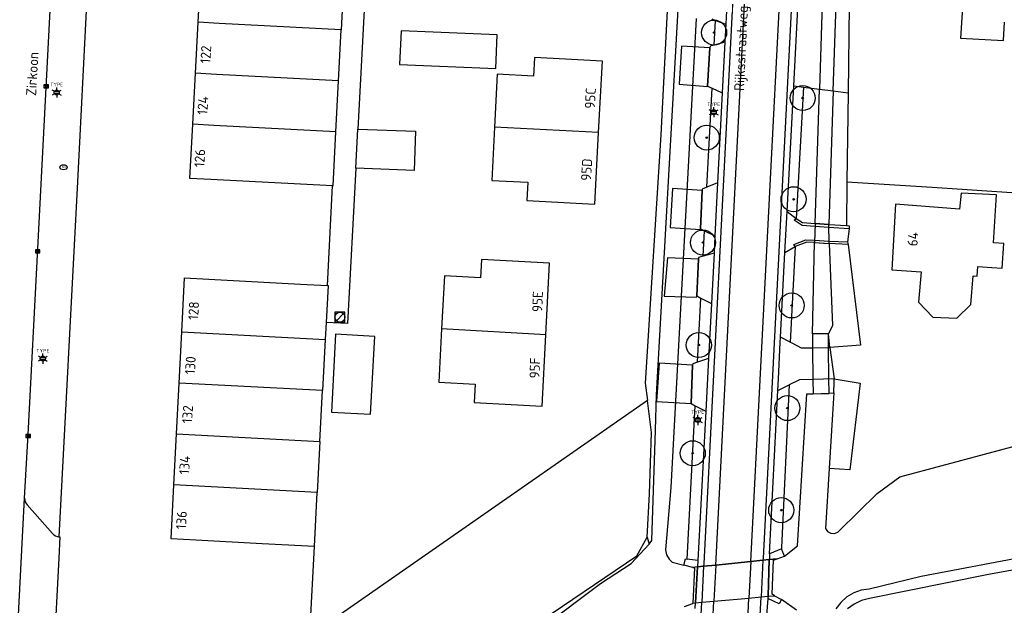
# Model space of a CAD drawing. Header units: metres. Extents: x 102000 to 105000, y 414600 to 420766.
# Tile 228 of 256: x 103598 to 103696, y 420226 to 420285. Entities that reach past the tile are written whole.
import ezdxf
from ezdxf.enums import TextEntityAlignment as Align

# ---------------------------------------------------------------- set-up
doc = ezdxf.new("R2010")
doc.units = ezdxf.units.M
doc.layers.get('0').update_dxf_attribs({"color": 8})
doc.styles.add('MtXpl_NLCS-ISO', font='NLCS-ISO.ttf')
doc.styles.add('NLCS-ISO', font='NLCS-ISO.ttf')

msp = doc.modelspace()

# ---------------------------------------------------------------- hatches: boundary and pattern name
at = {"ltscale": 0.1}
h = msp.add_hatch(color=256, dxfattribs=at)
edge = h.paths.add_edge_path()
edge.add_arc((103667.291, 420283.507), 0.075, 0, 360)
h = msp.add_hatch(color=256, dxfattribs=at)
edge = h.paths.add_edge_path()
edge.add_arc((103676.137, 420276.974), 0.075, 0, 360)
h = msp.add_hatch(color=256, dxfattribs=at)
edge = h.paths.add_edge_path()
edge.add_arc((103666.564, 420273.023), 0.075, 0, 360)
h = msp.add_hatch(color=256, dxfattribs=at)
edge = h.paths.add_edge_path()
edge.add_arc((103675.226, 420266.869), 0.075, 0, 360)
h = msp.add_hatch(color=256, dxfattribs=at)
edge = h.paths.add_edge_path()
edge.add_arc((103666.179, 420262.55), 0.075, 0, 360)
h = msp.add_hatch(color=256, dxfattribs=at)
edge = h.paths.add_edge_path()
edge.add_arc((103675.035, 420256.268), 0.075, 0, 360)
h = msp.add_hatch(color=256, dxfattribs=at)
edge = h.paths.add_edge_path()
edge.add_arc((103665.769, 420252.318), 0.075, 0, 360)
h = msp.add_hatch(color=256, dxfattribs=at)
edge = h.paths.add_edge_path()
edge.add_arc((103674.605, 420246.023), 0.075, 0, 360)
h = msp.add_hatch(color=256, dxfattribs=at)
edge = h.paths.add_edge_path()
edge.add_arc((103665.164, 420241.518), 0.075, 0, 360)
h = msp.add_hatch(color=256, dxfattribs=at)
edge = h.paths.add_edge_path()
edge.add_arc((103673.995, 420235.837), 0.075, 0, 360)

# ---------------------------------------------------------------- linework, layer by layer
for p, q in [((103606.972, 420331.344), (103603.714, 420267.981)), ((103599.796, 420261.951), (103602.555, 420315.153)), ((103670.54, 420313.926), (103666.257, 420230.52)), ((103667.464, 420230.356), (103671.693, 420312.834)), ((103661.557, 420247.335), (103665.16, 420312.246)), ((103670.951, 420230.709), (103675.092, 420311.09)), ((103676.29, 420310.941), (103672.181, 420231.059)), ((103633.229, 420302.378), (103631.737, 420273.879)), ((103662.907, 420291.706), (103661.977, 420273.3)), ((103615.798, 420284.537), (103616.064, 420289.63)), ((103630.346, 420288.884), (103630.08, 420283.791)), ((103668.71, 420289.379), (103668.453, 420284.343)), ((103692.165, 420287.466), (103691.888, 420282.962)), ((103675.24, 420278.183), (103675.668, 420286.577)), ((103678.083, 420286.409), (103677.802, 420277.861)), ((103679.173, 420277.689), (103679.461, 420286.313)), ((103680.783, 420286.221), (103680.668, 420277.501)), ((103665.517, 420284.906), (103662.968, 420238.111)), ((103615.532, 420279.444), (103615.798, 420284.537)), ((103617.889, 420284.428), (103615.798, 420284.537)), ((103630.08, 420283.791), (103617.889, 420284.428)), ((103667.057, 420284.866), (103667.443, 420284.721)), ((103667.313, 420282.255), (103667.443, 420284.721)), ((103667.443, 420284.721), (103668.453, 420284.343)), ((103668.453, 420284.343), (103668.361, 420282.555)), ((103696.19, 420282.728), (103696.288, 420284.53)), ((103629.814, 420278.698), (103630.08, 420283.791)), ((103636.048, 420283.697), (103635.904, 420280.32)), ((103645.655, 420283.287), (103636.048, 420283.697)), ((103645.511, 420279.91), (103645.655, 420283.287)), ((103691.888, 420282.962), (103696.19, 420282.728)), ((103664.045, 420282.153), (103663.81, 420278.353)), ((103664.045, 420282.153), (103663.81, 420278.353)), ((103666.877, 420281.976), (103664.045, 420282.153)), ((103666.877, 420281.976), (103664.045, 420282.153)), ((103666.64, 420278.169), (103666.877, 420281.976)), ((103666.64, 420278.169), (103666.877, 420281.976)), ((103666.877, 420281.976), (103666.64, 420278.169)), ((103666.887, 420282.134), (103666.877, 420281.976)), ((103667.313, 420282.255), (103666.887, 420282.134)), ((103668.361, 420282.555), (103667.313, 420282.255)), ((103668.361, 420282.555), (103668.102, 420277.489)), ((103649.353, 420281.003), (103649.258, 420279.166)), ((103656.142, 420280.653), (103649.353, 420281.003)), ((103635.904, 420280.32), (103645.511, 420279.91)), ((103655.766, 420273.524), (103656.142, 420280.653)), ((103615.266, 420274.351), (103615.532, 420279.444)), ((103617.623, 420279.335), (103615.532, 420279.444)), ((103629.814, 420278.698), (103617.623, 420279.335)), ((103645.644, 420279.353), (103645.37, 420274.051)), ((103649.258, 420279.166), (103645.644, 420279.353)), ((103600.407, 420277.992), (103600.857, 420278.292)), ((103600.857, 420277.992), (103600.407, 420278.292)), ((103600.857, 420278.292), (103600.407, 420278.292)), ((103600.407, 420278.292), (103600.407, 420277.992)), ((103600.857, 420277.992), (103600.857, 420278.292)), ((103629.548, 420273.605), (103629.814, 420278.698)), ((103663.81, 420278.353), (103666.637, 420278.121)), ((103663.81, 420278.353), (103666.637, 420278.121)), ((103666.637, 420278.121), (103666.64, 420278.169)), ((103666.637, 420278.121), (103666.64, 420278.169)), ((103666.64, 420278.169), (103667.086, 420277.962)), ((103674.579, 420265.647), (103675.24, 420278.183)), ((103675.24, 420278.183), (103676.198, 420278.062)), ((103676.198, 420278.062), (103675.473, 420264.964)), ((103676.198, 420278.062), (103677.802, 420277.861)), ((103600.407, 420277.992), (103600.857, 420277.992)), ((103601.451, 420277.622), (103601.916, 420277.622)), ((103601.451, 420277.422), (103601.916, 420277.422)), ((103666.565, 420268.078), (103667.086, 420277.962)), ((103667.086, 420277.962), (103668.102, 420277.489)), ((103668.102, 420277.489), (103667.644, 420268.52)), ((103677.362, 420264.461), (103677.802, 420277.861)), ((103677.802, 420277.861), (103679.173, 420277.689)), ((103677.802, 420277.861), (103679.173, 420277.689)), ((103679.173, 420277.689), (103678.727, 420264.362)), ((103679.173, 420277.689), (103680.668, 420277.501)), ((103680.668, 420277.501), (103680.551, 420268.599)), ((103667.02, 420275.657), (103667.486, 420275.657)), ((103667.02, 420275.457), (103667.486, 420275.457)), ((103614.985, 420268.958), (103615.266, 420274.351)), ((103617.357, 420274.242), (103615.266, 420274.351)), ((103629.548, 420273.605), (103617.357, 420274.242)), ((103629.266, 420268.212), (103629.548, 420273.605)), ((103631.532, 420269.957), (103631.737, 420273.879)), ((103631.737, 420273.879), (103637.496, 420273.659)), ((103637.496, 420273.659), (103637.346, 420269.735)), ((103645.37, 420274.051), (103645.097, 420268.75)), ((103655.766, 420273.524), (103645.37, 420274.051)), ((103655.389, 420266.394), (103655.766, 420273.524)), ((103661.977, 420273.3), (103660.42, 420248.521)), ((103631.532, 420269.957), (103630.721, 420254.46)), ((103637.346, 420269.735), (103631.532, 420269.957)), ((103617.075, 420268.849), (103614.985, 420268.958)), ((103629.216, 420268.215), (103617.075, 420268.849)), ((103628.717, 420258.27), (103629.216, 420268.215)), ((103629.216, 420268.215), (103629.266, 420268.212)), ((103645.097, 420268.75), (103648.711, 420268.564)), ((103648.711, 420268.564), (103648.617, 420266.737)), ((103667.644, 420268.52), (103666.565, 420268.078)), ((103667.644, 420268.52), (103667.374, 420263.223)), ((103680.551, 420268.599), (103680.494, 420264.234)), ((103680.551, 420268.599), (103689.068, 420268.078)), ((103603.714, 420267.981), (103601.902, 420233.17)), ((103663.156, 420267.935), (103662.908, 420264.043)), ((103663.156, 420267.935), (103662.908, 420264.043)), ((103666.1, 420267.758), (103663.156, 420267.935)), ((103666.1, 420267.758), (103663.156, 420267.935)), ((103665.933, 420263.923), (103666.1, 420267.758)), ((103665.933, 420263.923), (103666.1, 420267.758)), ((103666.1, 420267.758), (103665.933, 420263.923)), ((103666.106, 420267.89), (103666.1, 420267.758)), ((103666.565, 420268.078), (103666.106, 420267.89)), ((103689.068, 420268.078), (103704.874, 420267.018)), ((103691.957, 420267.479), (103691.786, 420265.871)), ((103695.471, 420267.316), (103691.957, 420267.479)), ((103695.176, 420262.532), (103695.471, 420267.316)), ((103648.617, 420266.737), (103655.389, 420266.394)), ((103685.411, 420266.378), (103685.024, 420259.826)), ((103691.786, 420265.871), (103685.411, 420266.378)), ((103674.364, 420261.557), (103674.579, 420265.647)), ((103674.579, 420265.647), (103675.473, 420264.964)), ((103675.295, 420264.785), (103675.473, 420264.964)), ((103676.072, 420264.252), (103675.295, 420264.785)), ((103675.473, 420264.964), (103676.13, 420264.55)), ((103676.13, 420264.55), (103677.362, 420264.461)), ((103677.362, 420264.461), (103677.321, 420262.546)), ((103677.362, 420264.461), (103678.727, 420264.362)), ((103678.727, 420264.362), (103677.362, 420264.461)), ((103678.727, 420264.362), (103680.494, 420264.234)), ((103678.781, 420262.468), (103678.727, 420264.362)), ((103662.908, 420264.043), (103665.93, 420263.861)), ((103662.908, 420264.043), (103665.93, 420263.861)), ((103665.93, 420263.861), (103665.933, 420263.923)), ((103665.93, 420263.861), (103665.933, 420263.923)), ((103665.933, 420263.923), (103666.335, 420263.727)), ((103666.201, 420261.188), (103666.335, 420263.727)), ((103666.335, 420263.727), (103667.374, 420263.223)), ((103677.356, 420264.16), (103676.072, 420264.252)), ((103678.736, 420264.062), (103677.356, 420264.16)), ((103680.778, 420263.916), (103678.736, 420264.062)), ((103680.494, 420264.234), (103680.776, 420264.214)), ((103680.778, 420263.916), (103680.605, 420262.605)), ((103680.776, 420264.214), (103680.778, 420263.916)), ((103667.374, 420263.223), (103667.284, 420261.472)), ((103675.246, 420262.343), (103676.435, 420262.825)), ((103675.366, 420262.165), (103675.246, 420262.343)), ((103676.555, 420262.587), (103675.366, 420262.165)), ((103676.435, 420262.825), (103677.326, 420262.778)), ((103677.321, 420262.546), (103676.555, 420262.587)), ((103677.103, 420253.429), (103677.321, 420262.546)), ((103677.321, 420262.546), (103678.781, 420262.468)), ((103677.321, 420262.546), (103678.214, 420262.498)), ((103677.326, 420262.778), (103678.774, 420262.702)), ((103678.214, 420262.498), (103678.781, 420262.468)), ((103678.774, 420262.702), (103680.605, 420262.605)), ((103680.665, 420262.367), (103678.781, 420262.468)), ((103678.781, 420262.468), (103679.094, 420254.261)), ((103680.605, 420262.605), (103680.665, 420262.367)), ((103680.665, 420262.367), (103681.901, 420252.309)), ((103696.22, 420262.464), (103695.176, 420262.532)), ((103696.025, 420259.982), (103696.22, 420262.464)), ((103598.837, 420243.397), (103599.796, 420261.951)), ((103599.561, 420261.526), (103600.011, 420261.826)), ((103600.011, 420261.526), (103599.561, 420261.826)), ((103600.011, 420261.826), (103599.561, 420261.826)), ((103599.561, 420261.826), (103599.561, 420261.526)), ((103599.561, 420261.526), (103600.011, 420261.526)), ((103600.011, 420261.526), (103600.011, 420261.826)), ((103667.284, 420261.472), (103666.201, 420261.188)), ((103667.284, 420261.472), (103667.021, 420256.474)), ((103673.924, 420253.117), (103674.364, 420261.557)), ((103674.364, 420261.557), (103675.366, 420262.165)), ((103675.366, 420262.165), (103674.891, 420252.618)), ((103644.085, 420260.857), (103643.989, 420259.021)), ((103650.87, 420260.502), (103644.085, 420260.857)), ((103650.503, 420253.352), (103650.87, 420260.502)), ((103662.658, 420261.032), (103662.325, 420257.211)), ((103662.658, 420261.032), (103662.325, 420257.211)), ((103665.72, 420260.905), (103662.658, 420261.032)), ((103665.72, 420260.905), (103662.658, 420261.032)), ((103665.557, 420257.227), (103665.72, 420260.905)), ((103665.557, 420257.227), (103665.72, 420260.905)), ((103665.72, 420260.905), (103665.557, 420257.227)), ((103665.727, 420261.063), (103665.72, 420260.905)), ((103666.201, 420261.188), (103665.727, 420261.063)), ((103685.024, 420259.826), (103687.942, 420259.615)), ((103687.942, 420259.615), (103687.681, 420256.6)), ((103693.542, 420259.209), (103693.598, 420260.162)), ((103693.598, 420260.162), (103695.024, 420260.056)), ((103695.024, 420260.056), (103696.025, 420259.982)), ((103614.173, 420253.62), (103614.449, 420259.014)), ((103614.449, 420259.014), (103616.866, 420258.888)), ((103616.866, 420258.888), (103626.027, 420258.41)), ((103626.027, 420258.41), (103628.717, 420258.27)), ((103640.376, 420259.21), (103640.1, 420253.931)), ((103643.989, 420259.021), (103640.376, 420259.21)), ((103692.926, 420256.372), (103693.131, 420259.239)), ((103693.131, 420259.239), (103693.542, 420259.209)), ((103628.767, 420258.267), (103628.574, 420254.572)), ((103628.717, 420258.27), (103628.767, 420258.267)), ((103662.325, 420257.211), (103665.551, 420257.082)), ((103662.325, 420257.211), (103665.551, 420257.082)), ((103665.551, 420257.082), (103665.557, 420257.227)), ((103665.551, 420257.082), (103665.557, 420257.227)), ((103665.557, 420257.227), (103665.981, 420257.009)), ((103665.644, 420250.614), (103665.981, 420257.009)), ((103665.981, 420257.009), (103667.021, 420256.474)), ((103667.021, 420256.474), (103666.732, 420250.976)), ((103687.681, 420256.6), (103689.119, 420255.093)), ((103630.454, 420255.601), (103629.454, 420255.601)), ((103629.454, 420255.601), (103629.454, 420254.601)), ((103629.6, 420254.747), (103630.308, 420255.455)), ((103630.454, 420254.601), (103630.454, 420255.601)), ((103691.522, 420254.998), (103692.926, 420256.372)), ((103628.574, 420254.572), (103628.486, 420252.874)), ((103630.721, 420254.46), (103628.574, 420254.572)), ((103629.454, 420254.601), (103630.454, 420254.601)), ((103689.119, 420255.093), (103691.522, 420254.998)), ((103613.912, 420248.527), (103614.173, 420253.62)), ((103614.173, 420253.62), (103628.486, 420252.874)), ((103640.1, 420253.931), (103639.822, 420248.613)), ((103650.503, 420253.352), (103640.1, 420253.931)), ((103679.094, 420254.261), (103678.703, 420253.445)), ((103628.486, 420252.874), (103628.22, 420247.781)), ((103629.526, 420253.392), (103629.11, 420245.606)), ((103633.42, 420253.184), (103629.526, 420253.392)), ((103633.005, 420245.424), (103633.42, 420253.184)), ((103650.136, 420246.211), (103650.503, 420253.352)), ((103673.712, 420248.961), (103673.895, 420252.569)), ((103673.895, 420252.569), (103673.924, 420253.117)), ((103674.891, 420252.618), (103673.924, 420253.117)), ((103674.891, 420252.618), (103675.058, 420252.531)), ((103675.058, 420252.531), (103675.994, 420252.048)), ((103678.703, 420253.445), (103677.103, 420253.429)), ((103678.703, 420253.445), (103677.103, 420253.429)), ((103677.103, 420253.429), (103677.117, 420252.055)), ((103678.717, 420252.064), (103678.703, 420253.445)), ((103678.804, 420252.41), (103678.703, 420253.445)), ((103675.994, 420252.048), (103677.117, 420252.055)), ((103677.117, 420252.055), (103678.837, 420252.065)), ((103677.117, 420252.055), (103677.149, 420248.887)), ((103678.749, 420248.933), (103678.717, 420252.064)), ((103678.837, 420252.065), (103678.804, 420252.41)), ((103681.901, 420252.309), (103678.837, 420252.065)), ((103678.837, 420252.065), (103679.272, 420248.948)), ((103600.067, 420251.062), (103600.532, 420251.062)), ((103600.067, 420250.862), (103600.532, 420250.862)), ((103665.644, 420250.614), (103665.156, 420250.451)), ((103666.732, 420250.976), (103665.644, 420250.614)), ((103666.732, 420250.976), (103666.455, 420245.732)), ((103661.824, 420250.502), (103661.556, 420246.673)), ((103661.824, 420250.502), (103661.556, 420246.673)), ((103665.15, 420250.317), (103661.824, 420250.502)), ((103665.15, 420250.317), (103661.824, 420250.502)), ((103664.988, 420246.483), (103665.15, 420250.317)), ((103664.988, 420246.483), (103665.15, 420250.317)), ((103665.15, 420250.317), (103664.988, 420246.483)), ((103665.156, 420250.451), (103665.15, 420250.317)), ((103639.822, 420248.613), (103643.45, 420248.423)), ((103673.652, 420247.776), (103673.712, 420248.961)), ((103675.821, 420248.841), (103674.792, 420248.336)), ((103675.839, 420248.85), (103675.821, 420248.841)), ((103677.149, 420248.887), (103675.839, 420248.85)), ((103679.272, 420248.948), (103677.149, 420248.887)), ((103677.149, 420248.887), (103677.164, 420247.461)), ((103678.764, 420247.477), (103678.749, 420248.933)), ((103679.243, 420247.533), (103679.27, 420248.644)), ((103679.27, 420248.644), (103679.272, 420248.948)), ((103679.272, 420248.948), (103681.859, 420248.497)), ((103613.651, 420243.446), (103613.912, 420248.527)), ((103628.22, 420247.781), (103613.912, 420248.527)), ((103627.955, 420242.703), (103628.22, 420247.781)), ((103643.45, 420248.423), (103643.354, 420246.589)), ((103660.42, 420248.521), (103660.639, 420246.77)), ((103672.824, 420231.485), (103673.652, 420247.776)), ((103673.652, 420247.776), (103674.792, 420248.336)), ((103674.792, 420248.336), (103674.018, 420232.098)), ((103681.859, 420248.497), (103680.825, 420239.858)), ((103660.639, 420246.77), (103626.944, 420223.312)), ((103643.354, 420246.589), (103650.136, 420246.211)), ((103661.038, 420243.581), (103660.639, 420246.77)), ((103661.454, 420243.821), (103661.557, 420247.335)), ((103661.556, 420246.673), (103664.988, 420246.483)), ((103661.556, 420246.673), (103664.988, 420246.483)), ((103675.619, 420232.272), (103676.563, 420247.461)), ((103676.563, 420247.461), (103677.164, 420247.461)), ((103677.164, 420247.461), (103678.764, 420247.52)), ((103677.164, 420247.461), (103678.764, 420247.477)), ((103678.764, 420247.52), (103679.243, 420247.533)), ((103679.243, 420247.533), (103679.114, 420245.434)), ((103629.11, 420245.606), (103633.005, 420245.424)), ((103664.607, 420230.948), (103665.414, 420246.264)), ((103664.988, 420246.483), (103665.414, 420246.264)), ((103665.414, 420246.264), (103666.455, 420245.732)), ((103666.455, 420245.732), (103665.669, 420230.808)), ((103665.423, 420244.936), (103665.889, 420244.936)), ((103665.423, 420244.736), (103665.889, 420244.736)), ((103679.114, 420245.434), (103678.778, 420239.984)), ((103661.086, 420232.802), (103661.454, 420243.821)), ((103685.831, 420239.166), (103705.221, 420244.373)), ((103598.481, 420237.024), (103598.837, 420243.397)), ((103598.611, 420243.092), (103599.061, 420243.392)), ((103599.061, 420243.092), (103598.611, 420243.392)), ((103599.061, 420243.392), (103598.611, 420243.392)), ((103598.611, 420243.392), (103598.611, 420243.092)), ((103598.611, 420243.092), (103599.061, 420243.092)), ((103599.061, 420243.092), (103599.061, 420243.392)), ((103613.39, 420238.353), (103613.651, 420243.446)), ((103613.651, 420243.446), (103627.955, 420242.703)), ((103627.955, 420242.703), (103627.689, 420237.61)), ((103660.855, 420237.482), (103661.038, 420243.581)), ((103678.778, 420239.984), (103678.41, 420234.011)), ((103680.825, 420239.858), (103678.778, 420239.984)), ((103683.575, 420237.488), (103685.831, 420239.166)), ((103613.114, 420232.96), (103613.39, 420238.353)), ((103627.689, 420237.61), (103613.39, 420238.353)), ((103662.968, 420238.111), (103662.457, 420231.884)), ((103597.627, 420220.694), (103598.481, 420237.024)), ((103627.408, 420232.217), (103627.689, 420237.61)), ((103660.619, 420233.138), (103660.855, 420237.482)), ((103679.781, 420233.779), (103683.575, 420237.488)), ((103601.273, 420233.493), (103598.738, 420236.368)), ((103678.41, 420234.011), (103678.619, 420233.717)), ((103602.002, 420233.18), (103601.888, 420231.029)), ((103601.902, 420233.17), (103602.002, 420233.18)), ((103615.584, 420232.832), (103613.114, 420232.96)), ((103622.198, 420232.488), (103615.584, 420232.832)), ((103659.584, 420231.285), (103660.619, 420233.138)), ((103660.619, 420233.138), (103660.798, 420232.448)), ((103678.619, 420233.717), (103678.934, 420233.541)), ((103678.934, 420233.541), (103679.294, 420233.516)), ((103679.294, 420233.516), (103679.63, 420233.648)), ((103679.63, 420233.648), (103679.781, 420233.779)), ((103624.165, 420232.386), (103622.198, 420232.488)), ((103627.408, 420232.217), (103624.165, 420232.386)), ((103626.944, 420223.312), (103627.408, 420232.217)), ((103659.008, 420230.521), (103660.798, 420232.448)), ((103660.798, 420232.448), (103661.086, 420232.802)), ((103662.457, 420231.884), (103662.524, 420231.547)), ((103674.012, 420231.967), (103672.824, 420231.485)), ((103674.018, 420232.098), (103674.012, 420231.967)), ((103674.313, 420231.253), (103674.012, 420231.967)), ((103674.313, 420231.253), (103675.619, 420232.272)), ((103601.888, 420231.029), (103601.497, 420223.638)), ((103647.375, 420223.028), (103659.584, 420231.285)), ((103662.524, 420231.547), (103662.556, 420231.382)), ((103662.556, 420231.382), (103662.805, 420230.935)), ((103662.805, 420230.935), (103663.1, 420230.641)), ((103664.274, 420230.339), (103664.429, 420230.971)), ((103664.429, 420230.971), (103664.607, 420230.948)), ((103665.669, 420230.808), (103664.607, 420230.948)), ((103672.181, 420231.059), (103672.17, 420230.833)), ((103672.803, 420230.897), (103672.17, 420230.833)), ((103672.803, 420230.897), (103672.17, 420230.833)), ((103672.17, 420230.833), (103672.803, 420230.897)), ((103672.803, 420230.897), (103672.673, 420227.239)), ((103672.673, 420227.239), (103672.803, 420230.897)), ((103672.811, 420231.116), (103672.803, 420230.897)), ((103673.583, 420230.976), (103672.803, 420230.897)), ((103673.583, 420230.976), (103672.803, 420230.897)), ((103672.803, 420230.897), (103673.583, 420230.976)), ((103672.824, 420231.485), (103672.811, 420231.116)), ((103673.235, 420230.844), (103673.583, 420230.976)), ((103673.235, 420230.844), (103673.583, 420230.976)), ((103673.583, 420230.976), (103674.313, 420231.253)), ((103700.871, 420231.67), (103687.959, 420229.23)), ((103655.945, 420228.501), (103659.008, 420230.521)), ((103663.1, 420230.641), (103664.274, 420230.339)), ((103665.159, 420230.123), (103664.274, 420230.339)), ((103665.635, 420230.171), (103665.159, 420230.123)), ((103665.635, 420230.171), (103665.159, 420230.123)), ((103665.635, 420230.171), (103665.159, 420230.123)), ((103665.159, 420230.123), (103665.326, 420230.082)), ((103665.159, 420230.123), (103665.326, 420230.082)), ((103665.326, 420230.082), (103665.166, 420226.554)), ((103665.326, 420230.082), (103665.166, 420226.554)), ((103665.447, 420226.58), (103665.635, 420230.171)), ((103665.635, 420230.171), (103665.447, 420226.58)), ((103665.669, 420230.808), (103665.635, 420230.171)), ((103666.242, 420230.233), (103665.635, 420230.171)), ((103666.242, 420230.233), (103665.635, 420230.171)), ((103665.635, 420230.171), (103666.242, 420230.233)), ((103666.242, 420230.233), (103666.058, 420226.636)), ((103666.257, 420230.52), (103666.242, 420230.233)), ((103667.464, 420230.356), (103666.242, 420230.233)), ((103667.464, 420230.356), (103666.242, 420230.233)), ((103666.242, 420230.233), (103667.464, 420230.356)), ((103667.464, 420230.356), (103667.278, 420226.747)), ((103670.951, 420230.709), (103667.464, 420230.356)), ((103670.951, 420230.709), (103667.464, 420230.356)), ((103667.464, 420230.356), (103670.951, 420230.709)), ((103670.951, 420230.709), (103670.763, 420227.065)), ((103672.17, 420230.833), (103670.951, 420230.709)), ((103672.17, 420230.833), (103670.951, 420230.709)), ((103670.951, 420230.709), (103672.17, 420230.833)), ((103672.17, 420230.833), (103671.982, 420227.176)), ((103673.08, 420227.437), (103673.235, 420230.844)), ((103673.08, 420227.437), (103673.235, 420230.844)), ((103701.239, 420230.645), (103694.509, 420229.378)), ((103687.959, 420229.23), (103682.784, 420227.956)), ((103694.509, 420229.378), (103682.788, 420227.004)), ((103647.859, 420222.452), (103655.945, 420228.501)), ((103682.784, 420227.956), (103681.985, 420227.846)), ((103667.278, 420226.747), (103670.763, 420227.065)), ((103667.278, 420226.747), (103670.763, 420227.065)), ((103667.278, 420226.747), (103670.763, 420227.065)), ((103668.788, 420188.726), (103670.763, 420227.065)), ((103669.902, 420186.746), (103671.982, 420227.176)), ((103670.763, 420227.065), (103671.982, 420227.176)), ((103670.763, 420227.065), (103671.982, 420227.176)), ((103670.763, 420227.065), (103671.982, 420227.176)), ((103671.982, 420227.176), (103672.673, 420227.239)), ((103671.982, 420227.176), (103672.673, 420227.239)), ((103671.982, 420227.176), (103672.673, 420227.239)), ((103672.665, 420227.018), (103672.269, 420222.371)), ((103672.673, 420227.239), (103672.665, 420227.018)), ((103673.799, 420226.487), (103672.665, 420227.018)), ((103672.673, 420227.239), (103673.328, 420227.299)), ((103672.673, 420227.239), (103673.328, 420227.299)), ((103672.673, 420227.239), (103673.328, 420227.299)), ((103673.328, 420227.299), (103673.08, 420227.437)), ((103673.328, 420227.299), (103673.08, 420227.437)), ((103673.328, 420227.299), (103674.035, 420226.905)), ((103680.529, 420227.171), (103679.93, 420226.632)), ((103681.224, 420227.581), (103680.529, 420227.171)), ((103681.985, 420227.846), (103681.224, 420227.581)), ((103682.788, 420227.004), (103681.996, 420226.811)), ((103664.348, 420226.21), (103665.164, 420226.508)), ((103664.753, 420201.229), (103666.058, 420226.636)), ((103665.164, 420226.508), (103665.166, 420226.554)), ((103665.166, 420226.554), (103665.447, 420226.58)), ((103665.166, 420226.554), (103665.447, 420226.58)), ((103665.166, 420226.554), (103665.447, 420226.58)), ((103665.417, 420226.016), (103665.447, 420226.58)), ((103665.447, 420226.58), (103666.058, 420226.636)), ((103665.447, 420226.58), (103666.058, 420226.636)), ((103665.447, 420226.58), (103666.058, 420226.636)), ((103665.954, 420200.922), (103667.278, 420226.747)), ((103666.058, 420226.636), (103667.278, 420226.747)), ((103666.058, 420226.636), (103667.278, 420226.747)), ((103666.058, 420226.636), (103667.278, 420226.747)), ((103674.035, 420226.905), (103673.799, 420226.487)), ((103675.528, 420225.84), (103674.035, 420226.905)), ((103679.93, 420226.632), (103679.447, 420225.985)), ((103681.257, 420226.467), (103680.599, 420225.986)), ((103681.996, 420226.811), (103681.257, 420226.467))]:
    msp.add_line(p, q)
for p, q in [((103601.683, 420277.775), (103601.683, 420278.028)), ((103601.464, 420277.648), (103601.245, 420277.775)), ((103601.464, 420277.395), (103601.245, 420277.269)), ((103601.683, 420277.269), (103601.683, 420277.016)), ((103601.902, 420277.648), (103602.121, 420277.775)), ((103601.902, 420277.395), (103602.121, 420277.269)), ((103667.253, 420275.81), (103667.253, 420276.063)), ((103667.034, 420275.684), (103666.815, 420275.81)), ((103667.034, 420275.43), (103666.815, 420275.304)), ((103667.253, 420275.304), (103667.253, 420275.051)), ((103667.472, 420275.684), (103667.691, 420275.81)), ((103667.472, 420275.43), (103667.691, 420275.304)), ((103600.08, 420251.089), (103599.861, 420251.215)), ((103600.08, 420250.835), (103599.861, 420250.709)), ((103600.3, 420251.215), (103600.3, 420251.468)), ((103600.3, 420250.709), (103600.3, 420250.456)), ((103600.519, 420251.089), (103600.738, 420251.215)), ((103600.519, 420250.835), (103600.738, 420250.709)), ((103665.437, 420244.963), (103665.218, 420245.089)), ((103665.437, 420244.709), (103665.218, 420244.583)), ((103665.656, 420245.089), (103665.656, 420245.342)), ((103665.875, 420244.963), (103666.094, 420245.089)), ((103665.875, 420244.709), (103666.094, 420244.583)), ((103665.656, 420244.583), (103665.656, 420244.33))]:
    msp.add_line(p, q, dxfattribs=at)
for centre, radius in [((103667.291, 420283.507), 1.25), ((103667.291, 420283.507), 0.0225), ((103676.137, 420276.974), 1.25), ((103676.137, 420276.974), 0.0225), ((103666.564, 420273.023), 1.25), ((103666.564, 420273.023), 0.0225), ((103675.226, 420266.869), 1.25), ((103675.226, 420266.869), 0.0225), ((103666.179, 420262.55), 1.25), ((103666.179, 420262.55), 0.0225), ((103675.035, 420256.268), 1.25), ((103629.954, 420255.101), 0.5), ((103675.035, 420256.268), 0.0225), ((103665.769, 420252.318), 1.25), ((103665.769, 420252.318), 0.0225), ((103674.605, 420246.023), 1.25), ((103674.605, 420246.023), 0.0225), ((103665.164, 420241.518), 1.25), ((103665.164, 420241.518), 0.0225), ((103673.995, 420235.837), 1.25), ((103673.995, 420235.837), 0.0225)]:
    msp.add_circle(centre, radius)
for centre, radius in [((103667.291, 420283.507), 0.075), ((103601.683, 420277.522), 0.253), ((103676.137, 420276.974), 0.075), ((103667.253, 420275.557), 0.253), ((103666.564, 420273.023), 0.075), ((103675.226, 420266.869), 0.075), ((103666.179, 420262.55), 0.075), ((103675.035, 420256.268), 0.075), ((103665.769, 420252.318), 0.075), ((103600.3, 420250.962), 0.253), ((103674.605, 420246.023), 0.075), ((103665.656, 420244.836), 0.253), ((103665.164, 420241.518), 0.075), ((103673.995, 420235.837), 0.075)]:
    msp.add_circle(centre, radius, dxfattribs=at)
for centre, radius, start, end in [((103599.416, 420237.012), 0.935, 179.26166, 223.52568), ((103602.014, 420234.162), 0.999, 222.08548, 263.5523)]:
    msp.add_arc(centre, radius, start, end)
msp.add_ellipse((103602.369, 420270.063), major_axis=(-0.364, 0), ratio=0.685994)

# ---------------------------------------------------------------- texts
for s, height, rotation, style, p in [('Rijksstraatweg', 1, 87.42085, 'MtXpl_NLCS-ISO', (103670.289, 420277.669)), ('Zirkoon', 1, 86.5058, 'MtXpl_NLCS-ISO', (103599.625, 420277.166)), ('122', 1, 86.68851, 'MtXpl_NLCS-ISO', (103617.014, 420280.398)), ('95C', 1, 86.57392, 'MtXpl_NLCS-ISO', (103655.379, 420275.881)), ('124', 1, 86.68851, 'MtXpl_NLCS-ISO', (103616.716, 420275.275)), ('126', 1, 86.68851, 'MtXpl_NLCS-ISO', (103616.412, 420270.043)), ('BR', 0.2, 360, 'NLCS-ISO', (103602.22, 420269.987)), ('95D', 1, 86.57392, 'MtXpl_NLCS-ISO', (103654.999, 420268.689)), ('64', 1, 86.45933, 'MtXpl_NLCS-ISO', (103687.587, 420262.158)), ('95E', 1, 87.66254, 'MtXpl_NLCS-ISO', (103650.132, 420255.594)), ('128', 1, 86.68851, 'MtXpl_NLCS-ISO', (103615.796, 420254.791)), ('130', 1, 86.68851, 'MtXpl_NLCS-ISO', (103615.48, 420249.361)), ('95F', 1, 87.66254, 'MtXpl_NLCS-ISO', (103649.859, 420248.966)), ('132', 1, 86.68851, 'MtXpl_NLCS-ISO', (103615.196, 420244.476)), ('134', 1, 86.68851, 'MtXpl_NLCS-ISO', (103614.9, 420239.379)), ('136', 1, 86.68851, 'MtXpl_NLCS-ISO', (103614.581, 420233.898))]:
    msp.add_text(s, height=height, rotation=rotation, dxfattribs=dict(style=style)).set_placement(p)
at = {"style": 'NLCS-ISO'}
for p in [(103601.683, 420278.028), (103667.253, 420276.063), (103600.3, 420251.468), (103665.656, 420245.342)]:
    msp.add_attdef('TYPE', text='', height=0.36, dxfattribs=at).set_placement(p, align=Align.BOTTOM_CENTER)

doc.saveas('drawing.dxf')
